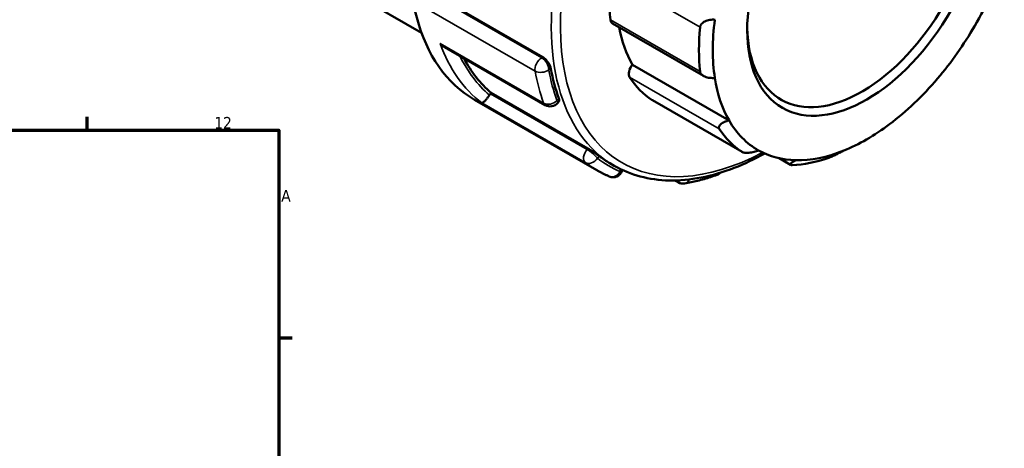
# Model space of a CAD drawing. Header units: millimetres. Extents: x -25 to 1015, y -378 to 778.
# Tile 10 of 11: x 753 to 1011, y 491 to 603. Entities that reach past the tile are written whole.
import ezdxf

# ---------------------------------------------------------------- set-up
doc = ezdxf.new("R2010")
doc.units = ezdxf.units.MM
for name, color, linetype, lineweight in [('Border (ANSI)', 7, 'Continuous', 70), ('Visible (ANSI)', 7, 'Continuous', 50), ('Visible Narrow (ANSI)', 7, 'Continuous', 35)]:
    doc.layers.add(name, color=color, linetype=linetype, lineweight=lineweight)
doc.styles.add('Note Text (ANSI)', font='tahoma.ttf')

# ---------------------------------------------------------------- blocks, each defined once
blk = doc.blocks.new('Borders Default Border')
at = {"layer": 'Border (ANSI)'}
for p, q in [((770.92, 574), (770.92, 577.45)), ((821, 519.75), (824.45, 519.75))]:
    blk.add_line(p, q, dxfattribs=at)
at = {"layer": 'Border (ANSI)', "flags": 128}
blk.add_lwpolyline([(20, 20), (20, 574), (821, 574), (821, 20), (20, 20)], dxfattribs=at)
at = {"layer": 'Border (ANSI)', "attachment_point": 7, "style": 'Note Text (ANSI)'}
for s, insert, char_height in [('12', (804.13, 574.4), 3.048), ('A', (821.63, 555.35), 3.05)]:
    blk.add_mtext(s, dxfattribs=dict(at, insert=insert, char_height=char_height))

msp = doc.modelspace()

# ---------------------------------------------------------------- linework, layer by layer
at = {"layer": 'Visible (ANSI)'}
for p, q in [((822.133, 620.255), (858.282, 599.438)), ((889.963, 593.051), (864.717, 607.589)), ((908.194, 601.88), (932.008, 588.166)), ((864.358, 595.663), (890.63, 580.534)), ((938.675, 576.566), (913.431, 591.103)), ((872.18, 581.915), (904.107, 563.529)), ((876.307, 583.51), (876.503, 583.754)), ((901.749, 569.216), (876.503, 583.754)), ((918.644, 581.81), (942.087, 568.309)), ((893.887, 581.145), (894.188, 581.52)), ((954.779, 564.925), (951.75, 566.669)), ((907.556, 565.351), (908.688, 564.699)), ((910.744, 563.334), (910.841, 563.582)), ((925.374, 560.372), (924.532, 560.856))]:
    msp.add_line(p, q, dxfattribs=at)
for centre, start, end in [((891.901, 582.742), 240.06401, 321.19183), ((908.369, 564.255), 247.18727, 338.80211), ((934.726, 564.729), 289.6061, 314.51301), ((926.645, 562.579), 240.06401, 279.77411)]:
    msp.add_arc(centre, 2.548, start, end, dxfattribs=at)
for centre, major_axis, start_param, end_param in [((913.35, 653.408), (41.17, 71.493), 0, 3.1415927), ((973.455, 618.795), (21.19, 36.798), 2.3739895, 7.0507885), ((974.656, 618.104), (-28.395, -49.309), 1.5615965, 1.890288), ((949.413, 632.641), (-29.667, -51.517), 5.3762875, 5.6154193), ((909.465, 604.088), (-1.271, -2.208), 5.6154193, 6.2831853), ((974.656, 618.104), (28.395, 49.309), 2.189915, 2.5186065), ((949.413, 632.641), (-28.395, -49.309), 5.6914664, 5.9598262), ((972.855, 619.141), (-29.667, -51.517), 5.3762875, 5.6154193), ((974.656, 618.104), (-28.395, -49.309), 1.2619695, 1.5615965), ((920.032, 649.56), (-39.523, -68.633), 5.9365385, 6.1763451), ((947.079, 633.984), (-39.523, -68.633), 5.6854054, 5.8299002), ((914.274, 589.747), (-1.271, -2.208), 4.4114198, 6.0046061), ((949.413, 632.641), (-29.667, -51.517), 6.0046061, 6.2437379), ((974.656, 618.104), (-28.395, -49.309), 5.6601992, 5.9598262), ((974.656, 618.104), (-28.395, -49.309), 0.933278, 1.2619695), ((877.208, 582.225), (-1.271, -2.208), 4.4486559, 4.6204693), ((919.915, 584.017), (-1.271, -2.208), 6.2437379, 6.2831853), ((974.656, 618.104), (-28.395, -49.309), 5.9598262, 6.2885177), ((972.855, 619.141), (-29.667, -51.517), 6.0046061, 6.2437379), ((974.656, 618.104), (-28.395, -49.309), 0.6336509, 0.933278), ((947.079, 633.984), (-39.523, -68.633), 6.2090042, 6.2831853), ((974.656, 618.104), (-28.395, -49.309), 0.0053324, 0.3049594), ((972.855, 619.141), (-29.667, -51.517), 0.3497393, 0.5888711), ((974.656, 618.104), (-28.395, -49.309), 0.3049594, 0.6336509)]:
    msp.add_ellipse(centre, major_axis=major_axis, ratio=0.5780931, start_param=start_param, end_param=end_param, dxfattribs=at)
msp.add_ellipse((974.656, 618.104), major_axis=(-22.038, -38.27), ratio=0.5780931, dxfattribs=at)
for points, knots in [([(931.119, 600.904), (931.134, 601.06), (931.176, 601.215), (931.311, 601.512), (931.404, 601.654), (931.742, 602.047), (932.049, 602.264), (932.745, 602.612), (933.195, 602.748), (934.099, 602.884), (934.549, 602.892), (934.964, 602.857)], [0.48042163, 0.48042163, 0.48042163, 0.48042163, 0.53460323, 0.53460323, 0.58878483, 0.58878483, 0.69714803, 0.69714803, 0.82899565, 0.82899565, 0.95281291, 0.95281291, 0.95281291, 0.95281291]), ([(863.154, 596.651), (863.156, 596.649), (863.158, 596.646), (863.411, 596.364), (863.692, 596.112), (864.112, 595.813), (864.234, 595.735), (864.358, 595.663)], [-0.00101702, -0.00101702, -0.00101702, -0.00101702, 0, 0, 0.11347496, 0.11347496, 0.15766665, 0.15766665, 0.15766665, 0.15766665]), ([(889.963, 593.051), (890.189, 592.921), (890.436, 592.734), (890.908, 592.285), (891.132, 592.022), (891.507, 591.499), (891.682, 591.203), (891.946, 590.628), (892.036, 590.348), (892.079, 590.112)], [0.77485748, 0.77485748, 0.77485748, 0.77485748, 0.87072244, 0.87072244, 0.96658739, 0.96658739, 1.06417259, 1.06417259, 1.16175779, 1.16175779, 1.16175779, 1.16175779]), ([(934.964, 587.636), (934.549, 587.603), (934.099, 587.607), (933.195, 587.716), (932.745, 587.829), (932.049, 588.124), (931.742, 588.309), (931.404, 588.65), (931.311, 588.774), (931.176, 589.035), (931.134, 589.172), (931.119, 589.31)], [0.91608339, 0.91608339, 0.91608339, 0.91608339, 1.03990065, 1.03990065, 1.17174827, 1.17174827, 1.28011147, 1.28011147, 1.33429307, 1.33429307, 1.38847467, 1.38847467, 1.38847467, 1.38847467]), ([(876.054, 583.16), (875.924, 582.96), (875.789, 582.766), (875.497, 582.373), (875.344, 582.183), (875.012, 581.797), (874.839, 581.62), (874.542, 581.349), (874.414, 581.253), (874.197, 581.129), (874.108, 581.104), (874.043, 581.117), (874.043, 581.117), (874.042, 581.117)], [0, 0, 0, 0, 0.07164679, 0.07164679, 0.1538688, 0.1538688, 0.26337663, 0.26337663, 0.37211938, 0.37211938, 0.48631518, 0.48631518, 0.48732246, 0.48732246, 0.48732246, 0.48732246]), ([(894.172, 582.288), (894.247, 582.08), (894.284, 581.885), (894.26, 581.648), (894.231, 581.575), (894.187, 581.52)], [0.38795717, 0.38795717, 0.38795717, 0.38795717, 0.48554237, 0.48554237, 0.54412943, 0.54412943, 0.54412943, 0.54412943]), ([(936.142, 574.327), (936.08, 574.42), (936.043, 574.521), (936.02, 574.731), (936.035, 574.839), (936.149, 575.164), (936.322, 575.379), (936.784, 575.783), (937.126, 575.992), (937.879, 576.332), (938.283, 576.468), (938.675, 576.566)], [0.48042163, 0.48042163, 0.48042163, 0.48042163, 0.53460323, 0.53460323, 0.58878483, 0.58878483, 0.69714803, 0.69714803, 0.82899565, 0.82899565, 0.95281291, 0.95281291, 0.95281291, 0.95281291]), ([(901.749, 569.216), (901.975, 569.086), (902.244, 568.923), (902.804, 568.569), (903.093, 568.379), (903.621, 568.024), (903.893, 567.836), (904.369, 567.498), (904.573, 567.348), (904.724, 567.233)], [0.77485748, 0.77485748, 0.77485748, 0.77485748, 0.87072244, 0.87072244, 0.96658739, 0.96658739, 1.06417259, 1.06417259, 1.16175779, 1.16175779, 1.16175779, 1.16175779]), ([(908.688, 564.699), (912.922, 562.261), (917.805, 560.965), (928.428, 560.744), (934.189, 561.876), (942.691, 565.177), (945.351, 566.433), (948.008, 567.905)], [2.3581282, 2.3581282, 2.3581282, 2.3581282, 2.66515648, 2.66515648, 2.98078367, 2.98078367, 3.12285233, 3.12285233, 3.12285233, 3.12285233]), ([(946.414, 568.708), (946.056, 568.574), (945.645, 568.446), (944.768, 568.232), (944.299, 568.15), (943.511, 568.079), (943.133, 568.072), (942.646, 568.126), (942.496, 568.155), (942.234, 568.233), (942.124, 568.283), (942.037, 568.341)], [0.91608339, 0.91608339, 0.91608339, 0.91608339, 1.03990065, 1.03990065, 1.17174827, 1.17174827, 1.28011147, 1.28011147, 1.33429307, 1.33429307, 1.38847467, 1.38847467, 1.38847467, 1.38847467]), ([(968.651, 568.648), (968.407, 568.51), (968.108, 568.347), (967.424, 567.989), (967.034, 567.792), (966.33, 567.452), (965.973, 567.286), (965.466, 567.065), (965.301, 566.996), (964.994, 566.873), (964.852, 566.82), (964.726, 566.776)], [0.91608339, 0.91608339, 0.91608339, 0.91608339, 1.03990065, 1.03990065, 1.17174827, 1.17174827, 1.28011147, 1.28011147, 1.33429307, 1.33429307, 1.38847467, 1.38847467, 1.38847467, 1.38847467]), ([(955.189, 564.867), (955.073, 564.862), (954.975, 564.867), (954.823, 564.898), (954.769, 564.924), (954.672, 565.024), (954.698, 565.123), (954.873, 565.357), (955.06, 565.513), (955.542, 565.831), (955.83, 565.992), (956.13, 566.141)], [0.48042163, 0.48042163, 0.48042163, 0.48042163, 0.53460323, 0.53460323, 0.58878483, 0.58878483, 0.69714803, 0.69714803, 0.82899565, 0.82899565, 0.95281291, 0.95281291, 0.95281291, 0.95281291]), ([(904.107, 563.529), (904.318, 563.407), (904.531, 563.288), (904.959, 563.056), (905.174, 562.943), (905.608, 562.721), (905.826, 562.613), (906.266, 562.402), (906.487, 562.299), (906.932, 562.098), (907.156, 562.001), (907.381, 561.906)], [2.358128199, 2.358128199, 2.358128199, 2.358128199, 2.372551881, 2.372551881, 2.386975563, 2.386975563, 2.401399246, 2.401399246, 2.415822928, 2.415822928, 2.430246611, 2.430246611, 2.430246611, 2.430246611]), ([(927.078, 560.069), (927.636, 560.165), (928.196, 560.272), (929.321, 560.509), (929.885, 560.638), (931.016, 560.918), (931.584, 561.069), (932.721, 561.392), (933.292, 561.565), (934.434, 561.931), (935.007, 562.125), (935.581, 562.329)], [2.80574115, 2.80574115, 2.80574115, 2.80574115, 2.83536199, 2.83536199, 2.86498284, 2.86498284, 2.89460369, 2.89460369, 2.92422454, 2.92422454, 2.95384539, 2.95384539, 2.95384539, 2.95384539])]:
    msp.add_open_spline(points, degree=3, knots=knots, dxfattribs=at)
at = {"layer": 'Visible Narrow (ANSI)'}
for p, q in [((907.677, 614.404), (931.119, 600.904)), ((889.736, 592.921), (864.491, 607.458)), ((860.92, 605.005), (887.966, 589.43)), ((931.119, 589.31), (907.677, 602.809)), ((890.201, 581.076), (863.154, 596.651)), ((889.963, 593.051), (889.736, 592.921)), ((891.538, 589.8), (892.079, 590.112)), ((912.7, 587.826), (936.142, 574.327)), ((901.553, 568.973), (876.307, 583.51)), ((894.172, 582.288), (893.703, 581.705)), ((942.037, 568.341), (918.595, 581.84)), ((874.042, 581.117), (901.089, 565.542)), ((901.749, 569.216), (901.553, 568.973)), ((904.255, 566.65), (904.724, 567.233)), ((910.394, 563.794), (910.17, 563.217))]:
    msp.add_line(p, q, dxfattribs=at)
for centre, major_axis, ratio, start_param, end_param in [((948.212, 633.332), (39.523, 68.633), 0.5780931, 0, 3.1415927), ((949.413, 632.641), (-38.676, -67.161), 0.5780931, 2.4434974, 7.0303834), ((918.231, 650.597), (-41.17, -71.493), 0.5780931, 5.8317049, 6.2071995), ((920.032, 649.56), (-39.899, -69.285), 0.5780931, 5.9113676, 6.1753318), ((889.736, 590.838), (1.271, 2.208), 0.5780931, 0.7834645, 2.542008), ((889.736, 590.838), (1.271, -2.208), 0.5780931, 0.7873319, 2.3581282), ((889.736, 590.838), (2.507, 0.455), 0.6736411, 3.8141967, 5.384993), ((945.278, 635.022), (-41.17, -71.493), 0.5780931, 5.6836007, 5.8317049), ((947.079, 633.984), (39.899, 69.285), 0.5780931, 2.542008, 2.6901123), ((891.901, 582.742), (-2.393, -0.875), 0.7342123, 0.5519772, 2.1227735), ((891.901, 582.742), (1.985, -1.597), 0.2127125, 0, 0.6330825), ((891.901, 582.742), (-1.271, -2.208), 0.5780931, 5.8317049, 6.2831853), ((902.453, 567.688), (-1.271, -2.208), 0.5780931, 4.4486559, 6.2071995), ((902.453, 567.688), (1.985, -1.597), 0.2127125, 0.6330825, 2.2038789), ((902.453, 567.688), (-1.549, -2.023), 0.8136163, 0.1067426, 1.6775389), ((947.079, 633.984), (-39.899, -69.285), 0.5780931, 6.2071995, 6.3553037), ((945.278, 635.022), (-41.17, -71.493), 0.5780931, 6.2071995, 6.2831853), ((908.369, 564.255), (-0.988, -2.348), 0.8138498, 0, 1.4694389), ((908.369, 564.255), (2.375, -0.921), 0.2096643, 5.650597, 6.2831853), ((926.645, 562.579), (0.433, -2.511), 0.7355837, 0, 0.8321644), ((934.726, 564.729), (0.855, -2.4), 0.6754168, 0, 0.4477301), ((926.645, 562.579), (-1.271, -2.208), 0.5780931, 5.8601743, 6.2831853)]:
    msp.add_ellipse(centre, major_axis=major_axis, ratio=ratio, start_param=start_param, end_param=end_param, dxfattribs=at)

# ---------------------------------------------------------------- block references
msp.add_blockref('Borders Default Border', (0, 0))

doc.saveas('drawing.dxf')
